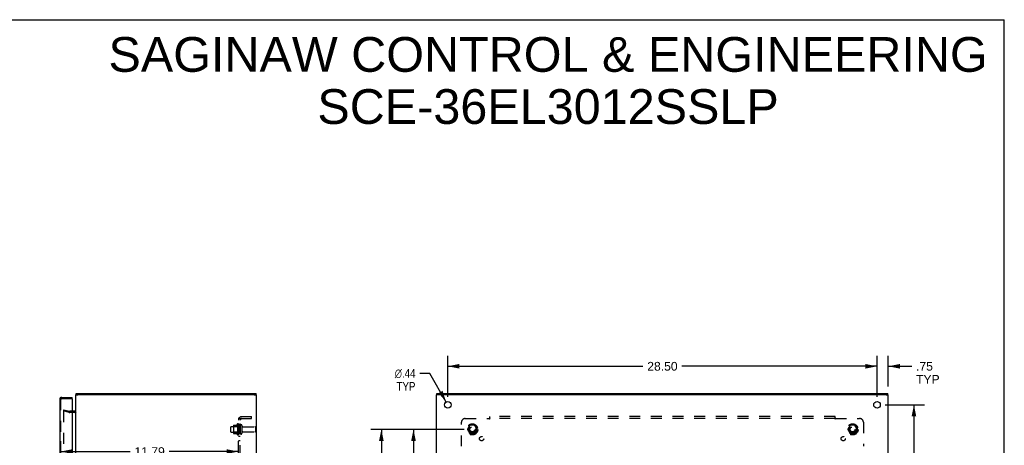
# Model space of a CAD drawing. Header units: inches. Extents: x 0 to 131, y 0 to 85.
# Tile 5 of 5: x 65 to 131, y 56 to 85. Entities that reach past the tile are written whole.
import ezdxf

# ---------------------------------------------------------------- set-up
doc = ezdxf.new("R2010")
doc.units = ezdxf.units.IN
doc.header["$LTSCALE"] = 7.192308
doc.header["$MEASUREMENT"] = 0
doc.linetypes.add('HIDDEN', pattern=[0.2, 0.1, -0.1])
doc.layers.get('0').update_dxf_attribs({"linetype": 'CONTINUOUS'})
for name, color, linetype in [('DEFAULT_2', 8, 'HIDDEN'), ('DIMENSIONS', 7, 'CONTINUOUS'), ('DOOR_ASSEMBLY', 7, 'CONTINUOUS'), ('SUBPANEL', 7, 'CONTINUOUS')]:
    doc.layers.add(name, color=color, linetype=linetype)
doc.styles.get("Standard").update_dxf_attribs({"font": 'arial.ttf'})
doc.styles.add('TEXTSTYLE_1', font='gdt', dxfattribs={"width": 0.8})
doc.dimstyles.new('DIMSTYLE_1', dxfattribs={"dimtxt": 0.576923, "dimasz": 0.769231, "dimexe": 0.09, "dimexo": 0.07, "dimgap": 0.0375, "dimtad": 0, "dimtih": 1, "dimtoh": 1, "dimzin": 4, "dimdsep": 46, "dimtxsty": 'Standard', "dimblk": '_FILLED', "dimblk1": '_FILLED', "dimblk2": '_FILLED', "dimcen": 0.09, "dimadec": 3, "dimazin": 1, "dimtfac": 1, "dimtdec": 3, "dimtofl": 0, "dimtmove": 0, "dimatfit": 3, "dimldrblk": '_FILLED', "dimfxl": 0, "dimtolj": 1, "dimtzin": 4, "dimarcsym": 0})
doc.dimstyles.new('DIMSTYLE_2', dxfattribs={"dimtxt": 0.576923, "dimasz": 0.769231, "dimexe": 0.09, "dimexo": 0.07, "dimgap": 0.09, "dimtad": 0, "dimtih": 1, "dimtoh": 1, "dimzin": 4, "dimdsep": 46, "dimtxsty": 'Standard', "dimblk": '_FILLED', "dimblk1": '_FILLED', "dimblk2": '_FILLED', "dimcen": 0.09, "dimadec": 3, "dimazin": 1, "dimtfac": 1, "dimtdec": 3, "dimtofl": 0, "dimtmove": 0, "dimatfit": 1, "dimldrblk": '_FILLED', "dimfxl": 0, "dimtolj": 1, "dimtzin": 4, "dimarcsym": 0})

# ---------------------------------------------------------------- blocks, each defined once
blk = doc.blocks.new('_FILLED')
at = {"color": 0, "linetype": 'ByBlock'}
blk.add_solid([(0, 0), (-1, 0.2), (-1, -0.2)], dxfattribs=at)
blk = doc.blocks.new('*D6')
at = {"layer": 'DIMENSIONS', "color": 2, "linetype": 'Continuous'}
for p, q in [((68.115, 55.246), (68.115, 56.626)), ((79.908, 55.246), (79.908, 56.626)), ((68.115, 55.933), (72.715, 55.933)), ((79.908, 55.933), (75.308, 55.933))]:
    blk.add_line(p, q, dxfattribs=at)
at = {"layer": 'DIMENSIONS', "color": 2, "linetype": 'Continuous', "xscale": 0.7692307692, "yscale": 0.7692307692, "zscale": 0.7692307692, "rotation": 180}
blk.add_blockref('_FILLED', (68.115, 55.933), dxfattribs=at)
at = {"layer": 'DIMENSIONS', "color": 2, "linetype": 'Continuous', "xscale": 0.7692307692, "yscale": 0.7692307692, "zscale": 0.7692307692}
blk.add_blockref('_FILLED', (79.908, 55.933), dxfattribs=at)
at = {"layer": 'DIMENSIONS', "color": 2, "linetype": 'Continuous', "insert": (74.012, 56.222), "char_height": 0.5769, "width": 3.17415, "attachment_point": 2, "line_spacing_factor": 0.9}
blk.add_mtext('11.79\\PUSABLE\\PDEPTH', dxfattribs=at)
blk = doc.blocks.new('*D7')
at = {"layer": 'DIMENSIONS', "color": 2, "linetype": 'Continuous'}
for p, q in [((122.854, 59.033), (125.46, 59.033)), ((124.768, 59.033), (124.768, 42.36)), ((124.768, 24.533), (124.768, 41.206)), ((122.854, 24.533), (125.46, 24.533))]:
    blk.add_line(p, q, dxfattribs=at)
at = {"layer": 'DIMENSIONS', "color": 2, "linetype": 'Continuous', "xscale": 0.7692307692, "yscale": 0.7692307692, "zscale": 0.7692307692}
for p, rotation in [((124.768, 59.033), 90), ((124.768, 24.533), 270)]:
    blk.add_blockref('_FILLED', p, dxfattribs=dict(at, rotation=rotation))
at = {"layer": 'DIMENSIONS', "color": 2, "linetype": 'Continuous', "insert": (124.768, 42.071), "char_height": 0.5769, "width": 2.01601, "attachment_point": 2, "line_spacing_factor": 0.9}
blk.add_mtext('34.50', dxfattribs=at)
blk = doc.blocks.new('*D8')
at = {"layer": 'DIMENSIONS', "color": 2, "linetype": 'Continuous'}
for p, q in [((93.816, 59.571), (93.816, 62.289)), ((122.316, 59.571), (122.316, 62.289)), ((93.816, 61.597), (106.769, 61.597)), ((122.316, 61.597), (109.362, 61.597))]:
    blk.add_line(p, q, dxfattribs=at)
at = {"layer": 'DIMENSIONS', "color": 2, "linetype": 'Continuous', "xscale": 0.7692307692, "yscale": 0.7692307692, "zscale": 0.7692307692, "rotation": 180}
blk.add_blockref('_FILLED', (93.816, 61.597), dxfattribs=at)
at = {"layer": 'DIMENSIONS', "color": 2, "linetype": 'Continuous', "xscale": 0.7692307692, "yscale": 0.7692307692, "zscale": 0.7692307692}
blk.add_blockref('_FILLED', (122.316, 61.597), dxfattribs=at)
at = {"layer": 'DIMENSIONS', "color": 2, "linetype": 'Continuous', "insert": (108.066, 61.886), "char_height": 0.5769, "width": 2.01601, "attachment_point": 2, "line_spacing_factor": 0.9}
blk.add_mtext('28.50', dxfattribs=at)
blk = doc.blocks.new('*D9')
at = {"layer": 'DIMENSIONS', "color": 2, "linetype": 'Continuous'}
for p, q in [((92.627, 61.128), (91.954, 61.128)), ((93.708, 59.223), (92.627, 61.128))]:
    blk.add_line(p, q, dxfattribs=at)
at = {"layer": 'DIMENSIONS', "color": 2, "linetype": 'Continuous', "xscale": 0.7692307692, "yscale": 0.7692307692, "zscale": 0.7692307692, "rotation": 299.5626086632}
blk.add_blockref('_FILLED', (93.708, 59.223), dxfattribs=at)
at = {"layer": 'DIMENSIONS', "color": 2, "linetype": 'Continuous', "insert": (91.666, 61.416), "char_height": 0.57692, "width": 1.88876, "attachment_point": 3, "line_spacing_factor": 0.9, "style": 'TEXTSTYLE_1'}
blk.add_mtext('{\\fgdt;n}\\fArial;.44\\PTYP', dxfattribs=at)
blk = doc.blocks.new('*D11')
at = {"layer": 'DIMENSIONS', "color": 2, "linetype": 'Continuous'}
for p, q in [((122.316, 59.571), (122.316, 62.289)), ((123.066, 60.245), (123.066, 62.289)), ((122.316, 61.597), (120.777, 61.597)), ((123.066, 61.597), (124.62, 61.597))]:
    blk.add_line(p, q, dxfattribs=at)
at = {"layer": 'DIMENSIONS', "color": 2, "linetype": 'Continuous', "xscale": 0.7692307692, "yscale": 0.7692307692, "zscale": 0.7692307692}
blk.add_blockref('_FILLED', (122.316, 61.597), dxfattribs=at)
at = {"layer": 'DIMENSIONS', "color": 2, "linetype": 'Continuous', "xscale": 0.7692307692, "yscale": 0.7692307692, "zscale": 0.7692307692, "rotation": 180}
blk.add_blockref('_FILLED', (123.066, 61.597), dxfattribs=at)
at = {"layer": 'DIMENSIONS', "color": 2, "linetype": 'Continuous', "insert": (124.908, 61.886), "char_height": 0.5769, "width": 1.56348, "attachment_point": 1, "line_spacing_factor": 0.9}
blk.add_mtext('.75\\PTYP', dxfattribs=at)
blk = doc.blocks.new('*D12')
at = {"layer": 'DIMENSIONS', "color": 2, "linetype": 'Continuous'}
for p, q in [((94.902, 57.408), (90.843, 57.408)), ((91.535, 57.408), (91.535, 50.595)), ((91.535, 41.783), (91.535, 48.575)), ((94.902, 41.783), (90.843, 41.783))]:
    blk.add_line(p, q, dxfattribs=at)
at = {"layer": 'DIMENSIONS', "color": 2, "linetype": 'Continuous', "xscale": 0.7692307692, "yscale": 0.7692307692, "zscale": 0.7692307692}
for p, rotation in [((91.535, 57.408), 90), ((91.535, 41.783), 270)]:
    blk.add_blockref('_FILLED', p, dxfattribs=dict(at, rotation=rotation))
at = {"layer": 'DIMENSIONS', "color": 2, "linetype": 'Continuous', "insert": (91.535, 50.306), "char_height": 0.5769, "width": 2.01601, "attachment_point": 2, "line_spacing_factor": 0.9}
blk.add_mtext('15.63\\PTYP', dxfattribs=at)
blk = doc.blocks.new('*D13')
at = {"layer": 'DIMENSIONS', "color": 2, "linetype": 'Continuous'}
for p, q in [((94.902, 57.408), (88.708, 57.408)), ((89.401, 57.408), (89.401, 42.36)), ((89.401, 26.158), (89.401, 41.206)), ((94.902, 26.158), (88.708, 26.158))]:
    blk.add_line(p, q, dxfattribs=at)
at = {"layer": 'DIMENSIONS', "color": 2, "linetype": 'Continuous', "xscale": 0.7692307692, "yscale": 0.7692307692, "zscale": 0.7692307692}
for p, rotation in [((89.401, 57.408), 90), ((89.401, 26.158), 270)]:
    blk.add_blockref('_FILLED', p, dxfattribs=dict(at, rotation=rotation))
at = {"layer": 'DIMENSIONS', "color": 2, "linetype": 'Continuous', "insert": (89.401, 42.071), "char_height": 0.5769, "width": 2.01601, "attachment_point": 2, "line_spacing_factor": 0.9}
blk.add_mtext('31.25', dxfattribs=at)

msp = doc.modelspace()

# ---------------------------------------------------------------- linework, layer by layer
at = {"color": 7, "linetype": 'Continuous'}
for p, q in [((0, 84.615), (130.769, 84.615)), ((130.769, 0), (130.769, 84.615)), ((69.108, 59.708), (69.253, 59.708)), ((69.128, 59.708), (69.128, 59.783)), ((80.961, 59.708), (81.108, 59.708)), ((81.078, 59.708), (81.078, 59.783)), ((93.216, 59.708), (93.066, 59.708)), ((93.091, 59.708), (93.091, 59.783)), ((122.916, 59.708), (123.066, 59.708)), ((123.041, 59.708), (123.041, 59.783))]:
    msp.add_line(p, q, dxfattribs=at)
at = {"color": 3, "linetype": 'Continuous'}
for p, q in [((69.108, 23.858), (69.108, 59.708)), ((69.128, 59.783), (81.078, 59.783)), ((80.953, 59.708), (69.263, 59.708)), ((81.108, 23.858), (81.108, 59.708)), ((93.066, 23.858), (93.066, 59.708)), ((93.091, 59.783), (123.041, 59.783)), ((122.911, 59.708), (93.221, 59.708)), ((123.066, 23.858), (123.066, 59.708)), ((69.038, 58.608), (68.865, 58.608))]:
    msp.add_line(p, q, dxfattribs=at)
for centre in [(93.816, 59.033), (122.316, 59.033)]:
    msp.add_circle(centre, 0.219, dxfattribs=at)
msp.add_arc((69.038, 58.678), 0.07, 270, 360, dxfattribs=at)
at = {"layer": 'DEFAULT_2', "color": 8, "linetype": 'HIDDEN'}
for p, q in [((68.315, 58.712), (68.296, 58.64)), ((68.68, 58.537), (68.296, 58.64)), ((68.296, 58.609), (68.296, 58.607)), ((68.296, 58.607), (68.296, 24.958)), ((68.315, 58.627), (68.314, 58.627)), ((68.315, 58.712), (68.7, 58.609)), ((68.865, 58.608), (68.71, 58.608)), ((69.038, 58.533), (68.71, 58.533)), ((79.408, 57.25), (79.408, 57.565)), ((79.438, 57.595), (80.033, 57.595)), ((79.572, 57.663), (79.572, 57.152)), ((79.592, 57.591), (79.572, 57.611)), ((79.583, 57.685), (79.811, 57.685)), ((79.592, 57.591), (79.592, 57.224)), ((79.888, 57.591), (79.592, 57.591)), ((79.838, 57.763), (79.838, 57.052)), ((79.888, 57.591), (79.908, 57.611)), ((79.888, 57.591), (79.888, 57.224)), ((79.908, 57.742), (79.908, 57.073)), ((80.033, 57.665), (80.033, 57.15)), ((80.143, 57.665), (80.143, 57.15)), ((80.206, 57.573), (81.003, 57.573)), ((81.033, 57.543), (81.033, 57.273)), ((95.278, 57.68), (95.123, 57.413)), ((95.595, 57.685), (95.286, 57.685)), ((95.758, 57.413), (95.604, 57.68)), ((120.528, 57.68), (120.373, 57.413)), ((120.845, 57.685), (120.536, 57.685)), ((121.008, 57.413), (120.854, 57.68)), ((79.438, 57.22), (80.033, 57.22)), ((79.592, 57.224), (79.572, 57.204)), ((79.583, 57.13), (79.811, 57.13)), ((79.888, 57.224), (79.592, 57.224)), ((79.888, 57.224), (79.908, 57.204)), ((80.206, 57.243), (81.003, 57.243)), ((95.123, 57.403), (95.278, 57.135)), ((95.595, 57.13), (95.286, 57.13)), ((95.604, 57.135), (95.758, 57.403)), ((120.373, 57.403), (120.528, 57.135)), ((120.845, 57.13), (120.536, 57.13)), ((120.854, 57.135), (121.008, 57.403))]:
    msp.add_line(p, q, dxfattribs=at)
for points in [[(68.314, 58.627), (68.312, 58.627), (68.31, 58.626), (68.308, 58.626), (68.307, 58.625), (68.305, 58.624), (68.303, 58.623), (68.302, 58.622), (68.301, 58.62), (68.299, 58.618), (68.298, 58.617), (68.297, 58.615), (68.297, 58.613), (68.296, 58.611), (68.296, 58.609)], [(68.32, 58.626), (68.318, 58.627), (68.316, 58.627), (68.315, 58.627)]]:
    msp.add_lwpolyline(points, dxfattribs=at)
for centre, radius in [((95.441, 57.408), 0.372), ((95.441, 57.408), 0.356), ((95.441, 57.408), 0.312), ((95.441, 57.408), 0.204), ((95.441, 57.408), 0.188), ((95.441, 57.408), 0.183), ((95.441, 57.408), 0.165), ((120.691, 57.408), 0.372), ((120.691, 57.408), 0.356), ((120.691, 57.408), 0.312), ((120.691, 57.408), 0.204), ((120.691, 57.408), 0.188), ((120.691, 57.408), 0.183), ((120.691, 57.408), 0.165)]:
    msp.add_circle(centre, radius, dxfattribs=at)
for centre, radius, start, end in [((68.71, 58.648), 0.115, 255, 270), ((68.71, 58.648), 0.04, 255, 270), ((69.038, 58.678), 0.145, 270, 317.01419), ((79.438, 57.565), 0.03, 90, 180), ((79.714, 57.663), 0.141, 174.79195, 180), ((79.583, 57.675), 0.01, 90, 174.80617), ((79.792, 57.695), 0.01, 270, 336.03207), ((80.439, 57.408), 0.698, 149.33687, 156.03207), ((79.87, 57.742), 0.0384, 0, 145.55034), ((80.088, 57.665), 0.055, 0, 180), ((80.206, 57.635), 0.0625, 180, 270), ((81.003, 57.543), 0.03, 0, 90), ((95.286, 57.675), 0.01, 90.01235, 149.98915), ((95.595, 57.675), 0.01, 30.01204, 89.98872), ((120.536, 57.675), 0.01, 90.01235, 149.98915), ((120.845, 57.675), 0.01, 30.01204, 89.98872), ((79.438, 57.25), 0.03, 180, 270), ((79.714, 57.152), 0.141, 180, 185.20805), ((79.583, 57.14), 0.01, 185.19383, 270), ((79.792, 57.12), 0.01, 23.96793, 90), ((80.439, 57.408), 0.698, 203.96793, 210.66313), ((79.87, 57.073), 0.0384, 214.44966, 360), ((80.088, 57.15), 0.055, 180, 360), ((80.206, 57.18), 0.0625, 90, 180), ((81.003, 57.273), 0.03, 270, 360), ((95.132, 57.408), 0.01, 150.01268, 209.98829), ((95.286, 57.14), 0.01, 210.01204, 269.98872), ((95.595, 57.14), 0.01, 270.01235, 329.98915), ((95.75, 57.408), 0.01, 330.01268, 29.98829), ((120.382, 57.408), 0.01, 150.01268, 209.98829), ((120.536, 57.14), 0.01, 210.01204, 269.98872), ((120.845, 57.14), 0.01, 270.01235, 329.98915), ((121, 57.408), 0.01, 330.01268, 29.98829)]:
    msp.add_arc(centre, radius, start, end, dxfattribs=at)
at = {"layer": 'DOOR_ASSEMBLY', "color": 3, "linetype": 'Continuous'}
for p, q in [((68.175, 59.533), (68.865, 59.533)), ((68.04, 59.398), (68.04, 24.168)), ((68.865, 59.443), (68.865, 24.123))]:
    msp.add_line(p, q, dxfattribs=at)
at = {"layer": 'DOOR_ASSEMBLY', "color": 7, "linetype": 'Continuous'}
for q in [(68.865, 59.533), (68.85, 59.458)]:
    msp.add_line((68.865, 59.458), q, dxfattribs=at)
at = {"layer": 'DOOR_ASSEMBLY', "color": 8, "linetype": 'HIDDEN'}
for p, q in [((68.115, 24.168), (68.115, 59.398)), ((68.175, 59.458), (68.85, 59.458))]:
    msp.add_line(p, q, dxfattribs=at)
at = {"layer": 'DOOR_ASSEMBLY', "color": 3, "linetype": 'Continuous'}
for centre, radius, start, end in [((68.175, 59.398), 0.135, 90, 180), ((68.85, 59.443), 0.015, 0, 90)]:
    msp.add_arc(centre, radius, start, end, dxfattribs=at)
at = {"layer": 'DOOR_ASSEMBLY', "color": 8, "linetype": 'HIDDEN'}
msp.add_arc((68.175, 59.398), 0.06, 90, 180, dxfattribs=at)
at = {"layer": 'SUBPANEL', "color": 8, "linetype": 'HIDDEN'}
for p, q in [((80.145, 58.251), (80.783, 58.251)), ((80.783, 58.126), (80.783, 58.251)), ((96.597, 58.086), (96.597, 58.251)), ((119.534, 58.251), (96.597, 58.251)), ((119.534, 58.086), (119.534, 58.251)), ((79.908, 25.439), (79.908, 58.126)), ((80.033, 58.126), (79.908, 58.126)), ((80.033, 57.658), (79.908, 57.658)), ((79.962, 58.165), (80.059, 58.086)), ((79.986, 58.124), (79.987, 58.124)), ((79.989, 58.123), (79.99, 58.123)), ((79.99, 58.123), (79.992, 58.123)), ((79.992, 58.123), (79.993, 58.122)), ((79.993, 58.122), (79.995, 58.122)), ((79.995, 58.122), (79.996, 58.121)), ((79.996, 58.121), (79.998, 58.121)), ((79.998, 58.121), (79.999, 58.12)), ((79.999, 58.12), (80.001, 58.12)), ((80.001, 58.12), (80.002, 58.119)), ((80.002, 58.119), (80.004, 58.119)), ((80.033, 25.439), (80.033, 58.126)), ((80.034, 58.106), (80.033, 58.107)), ((80.145, 58.126), (80.783, 58.126)), ((94.722, 56.287), (94.722, 57.876)), ((94.972, 58.126), (96.562, 58.126)), ((96.576, 58.141), (96.572, 58.137)), ((96.58, 58.145), (96.576, 58.141)), ((119.534, 58.126), (96.597, 58.126)), ((119.57, 58.126), (121.159, 58.126)), ((121.409, 57.876), (121.409, 56.287)), ((80.033, 57.158), (79.908, 57.158)), ((80.033, 56.929), (79.908, 56.929)), ((80.033, 56.648), (79.908, 56.648))]:
    msp.add_line(p, q, dxfattribs=at)
for points in [[(79.931, 58.146), (79.928, 58.145), (79.925, 58.144), (79.922, 58.142), (79.919, 58.141), (79.917, 58.139), (79.914, 58.137), (79.912, 58.136), (79.911, 58.134), (79.91, 58.132), (79.909, 58.131), (79.909, 58.129), (79.908, 58.128), (79.908, 58.126)], [(79.962, 58.165), (79.961, 58.163), (79.959, 58.161), (79.956, 58.159), (79.953, 58.157), (79.951, 58.156), (79.947, 58.154), (79.944, 58.152), (79.941, 58.151), (79.937, 58.149), (79.931, 58.146)], [(79.977, 58.126), (79.976, 58.126), (79.976, 58.126), (79.975, 58.126), (79.975, 58.126), (79.975, 58.126), (79.974, 58.126), (79.974, 58.126), (79.974, 58.126), (79.974, 58.126), (79.974, 58.126)], [(79.974, 58.126), (79.974, 58.126), (79.974, 58.126), (79.974, 58.126), (79.974, 58.126), (79.975, 58.126), (79.975, 58.126), (79.975, 58.126), (79.976, 58.126), (79.976, 58.126), (79.977, 58.126), (79.977, 58.126), (79.977, 58.126), (79.978, 58.126), (79.978, 58.126), (79.979, 58.126), (79.98, 58.126), (79.98, 58.125), (79.981, 58.125), (79.981, 58.125), (79.982, 58.125), (79.982, 58.125), (79.983, 58.125), (79.984, 58.125), (79.984, 58.125), (79.985, 58.124), (79.986, 58.124)], [(79.987, 58.124), (79.988, 58.124), (79.989, 58.123)], [(80.004, 58.119), (80.006, 58.118), (80.007, 58.118), (80.007, 58.118), (80.008, 58.117), (80.009, 58.117), (80.01, 58.117), (80.011, 58.116), (80.012, 58.116), (80.013, 58.116), (80.014, 58.115), (80.015, 58.115), (80.016, 58.114), (80.016, 58.114), (80.017, 58.114), (80.018, 58.113), (80.019, 58.113), (80.02, 58.113), (80.021, 58.112), (80.021, 58.112), (80.022, 58.112), (80.023, 58.111), (80.024, 58.111), (80.024, 58.11), (80.025, 58.11), (80.026, 58.11), (80.027, 58.109), (80.027, 58.109), (80.028, 58.109), (80.029, 58.108), (80.029, 58.108), (80.03, 58.108), (80.031, 58.107), (80.031, 58.107), (80.032, 58.107), (80.032, 58.106), (80.033, 58.106), (80.034, 58.106), (80.034, 58.105), (80.035, 58.105), (80.035, 58.105), (80.035, 58.105), (80.036, 58.104), (80.036, 58.104), (80.037, 58.104), (80.037, 58.104), (80.037, 58.104)], [(80.051, 58.099), (80.047, 58.104), (80.045, 58.106), (80.043, 58.108), (80.041, 58.11), (80.04, 58.112), (80.038, 58.114), (80.037, 58.116), (80.036, 58.118), (80.035, 58.12), (80.034, 58.122), (80.034, 58.124), (80.033, 58.125), (80.033, 58.126)], [(80.037, 58.103), (80.037, 58.103), (80.037, 58.104), (80.037, 58.104), (80.037, 58.104), (80.036, 58.104), (80.036, 58.104), (80.036, 58.105), (80.035, 58.105), (80.035, 58.105), (80.034, 58.106), (80.034, 58.106)], [(80.037, 58.104), (80.037, 58.103), (80.037, 58.103)], [(80.059, 58.086), (80.059, 58.086), (80.059, 58.087), (80.059, 58.087), (80.059, 58.088), (80.059, 58.089), (80.059, 58.09), (80.058, 58.091), (80.057, 58.092), (80.056, 58.093), (80.055, 58.095), (80.054, 58.096), (80.053, 58.097), (80.051, 58.099)], [(96.572, 58.137), (96.57, 58.136), (96.569, 58.134), (96.567, 58.132), (96.566, 58.131), (96.564, 58.129), (96.563, 58.128), (96.562, 58.126)], [(96.572, 58.112), (96.57, 58.114), (96.569, 58.116), (96.568, 58.118), (96.566, 58.12), (96.565, 58.122), (96.564, 58.124), (96.563, 58.125), (96.562, 58.126)], [(96.597, 58.086), (96.595, 58.086), (96.594, 58.087), (96.593, 58.087), (96.591, 58.088), (96.59, 58.089), (96.589, 58.09), (96.587, 58.091), (96.586, 58.092), (96.585, 58.093), (96.583, 58.095), (96.582, 58.096), (96.581, 58.097), (96.58, 58.099), (96.579, 58.101), (96.577, 58.102), (96.576, 58.104), (96.575, 58.106), (96.574, 58.108), (96.572, 58.112)], [(96.597, 58.165), (96.596, 58.163), (96.594, 58.161), (96.593, 58.159), (96.591, 58.157), (96.59, 58.156), (96.588, 58.154), (96.587, 58.152), (96.586, 58.151), (96.584, 58.149), (96.583, 58.148), (96.581, 58.146), (96.58, 58.145)], [(119.534, 58.165), (119.536, 58.163), (119.537, 58.161), (119.539, 58.159), (119.54, 58.157), (119.542, 58.156), (119.543, 58.154), (119.544, 58.152), (119.546, 58.151), (119.547, 58.149), (119.549, 58.148), (119.55, 58.146), (119.552, 58.145), (119.558, 58.139)], [(119.534, 58.086), (119.536, 58.086), (119.537, 58.087), (119.539, 58.087), (119.54, 58.088), (119.542, 58.089), (119.543, 58.09), (119.544, 58.091), (119.545, 58.092), (119.547, 58.093), (119.548, 58.095), (119.549, 58.096), (119.55, 58.097), (119.552, 58.099), (119.553, 58.101), (119.554, 58.102), (119.555, 58.104), (119.556, 58.106), (119.558, 58.108)], [(119.558, 58.139), (119.559, 58.137), (119.561, 58.136), (119.563, 58.134), (119.564, 58.132), (119.566, 58.131), (119.567, 58.129), (119.569, 58.128), (119.57, 58.126)], [(119.558, 58.108), (119.56, 58.112), (119.561, 58.114), (119.562, 58.116), (119.564, 58.118), (119.565, 58.12), (119.566, 58.122), (119.568, 58.124), (119.569, 58.125), (119.57, 58.126)]]:
    msp.add_lwpolyline(points, dxfattribs=at)
for centre, radius in [((95.441, 57.408), 0.25), ((120.691, 57.408), 0.25), ((96.059, 56.789), 0.141), ((120.072, 56.789), 0.141)]:
    msp.add_circle(centre, radius, dxfattribs=at)
for centre, radius, start, end in [((80.145, 58.014), 0.237, 90, 180), ((80.145, 58.014), 0.112, 90, 180), ((94.972, 57.876), 0.25, 90, 180), ((121.159, 57.876), 0.25, 0, 90)]:
    msp.add_arc(centre, radius, start, end, dxfattribs=at)

# ---------------------------------------------------------------- texts
at = {"layer": 'DIMENSIONS', "color": 2, "linetype": 'Continuous', "insert": (100.473, 83.462), "char_height": 2.30769, "width": 58.28424, "attachment_point": 2, "line_spacing_factor": 0.9}
msp.add_mtext('SAGINAW CONTROL & ENGINEERING\\PSCE-36EL3012SSLP', dxfattribs=at)

# ---------------------------------------------------------------- dimensions: what is measured, and where the dimension line sits
at = {"layer": 'DIMENSIONS', "color": 2, "linetype": 'Continuous'}
dim = msp.add_linear_dim(base=(122.316, 61.597), p1=(93.816, 59.501), p2=(122.316, 59.501), dimstyle='DIMSTYLE_1', dxfattribs=at)
dim.commit()
dim.dimension.update_dxf_attribs({"geometry": '*D8', "text_midpoint": (108.058, 61.594), "dimtype": 160})
for base, p1, p2, angle, text, picture, middle in [((122.316, 61.597), (123.066, 60.175), (122.316, 59.501), 180, '<>\\PTYP', '*D11', (125.69, 61.164)), ((91.535125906, 41.78263071), (94.97227481, 57.40763071), (94.97227481, 41.78263071), 270, '<>\\PTYP', '*D12', (91.535125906, 49.585013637)), ((68.115, 55.933), (79.908, 56.696), (68.115, 56.696), 180, '<>\\PUSABLE\\PDEPTH', '*D6', (74.012, 55.068))]:
    dim = msp.add_linear_dim(base=base, p1=p1, p2=p2, angle=angle, text=text, dimstyle='DIMSTYLE_1', dxfattribs=at)
    dim.commit()
    dim.dimension.update_dxf_attribs({"geometry": picture, "text_midpoint": middle, "dimtype": 160})
dim = msp.add_diameter_dim_2p(p1=(93.708, 59.223), p2=(93.924, 58.842), text='%%c<>\\PTYP', dimstyle='DIMSTYLE_2', override={"dimpost": '<>'}, dxfattribs=at)
dim.commit()
dim.dimension.update_dxf_attribs({"geometry": '*D9', "text_midpoint": (90.721, 60.695), "dimtype": 163})
for base, p1, p2, angle, picture, middle in [((124.768, 59.033), (122.784, 24.533), (122.784, 59.033), 90, '*D7', (124.767, 41.779)), ((89.401, 26.158), (94.972, 57.408), (94.972, 26.158), 270, '*D13', (89.401, 41.779))]:
    dim = msp.add_linear_dim(base=base, p1=p1, p2=p2, angle=angle, dimstyle='DIMSTYLE_1', dxfattribs=at)
    dim.commit()
    dim.dimension.update_dxf_attribs({"geometry": picture, "text_midpoint": middle, "dimtype": 160})

doc.saveas('drawing.dxf')
